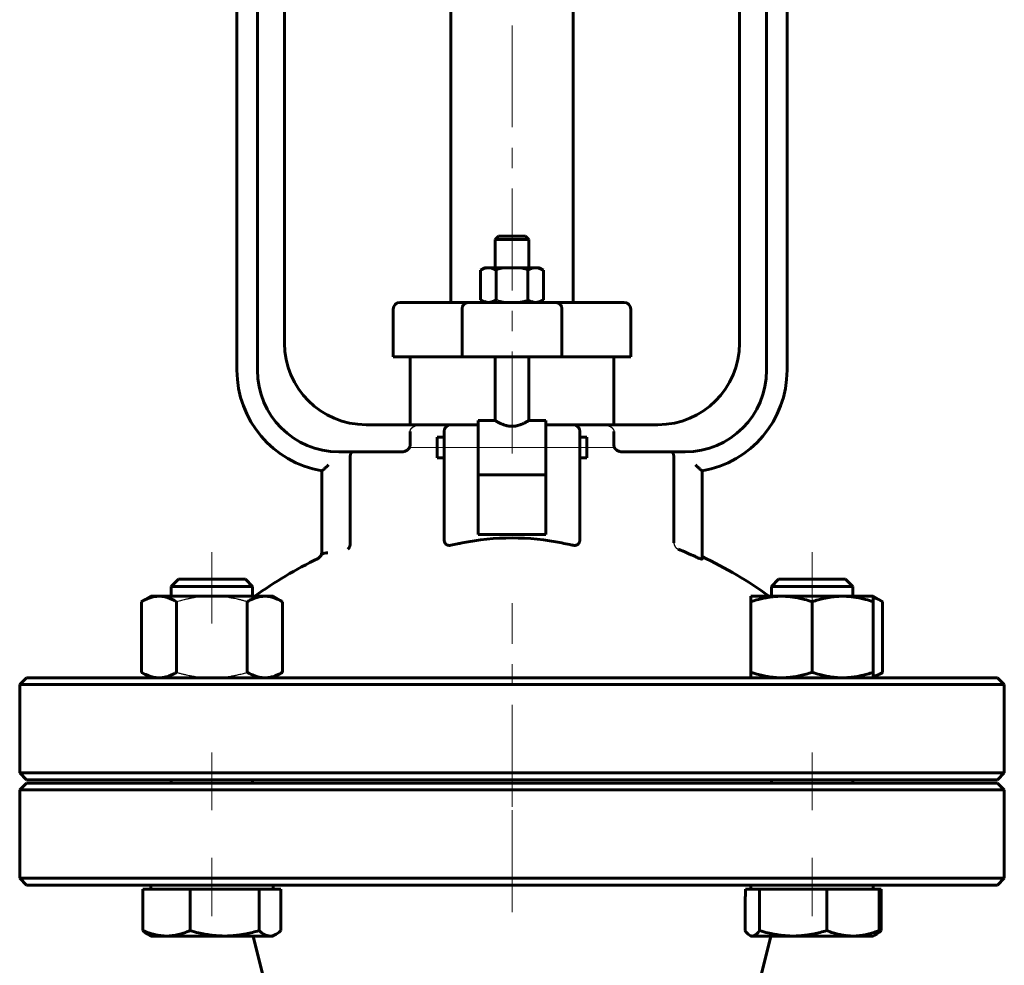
# Model space of a CAD drawing. Header units: millimetres. Extents: x 0 to 594, y 0 to 420.
# Tile 4 of 7: x 149 to 221, y 207 to 277. Entities that reach past the tile are written whole.
import ezdxf

# ---------------------------------------------------------------- set-up
doc = ezdxf.new("R2010")
doc.units = ezdxf.units.MM
for name, pattern in [('K5LT-1', [0]), ('K5LT_AXLED', [12, 7.5, -1.5, 1.5, -1.5]), ('K5LT_BASIC', [0])]:
    doc.linetypes.add(name, pattern=pattern)
doc.layers.add('Системный слой (1)', color=251, linetype='Continuous', true_color=0x6c6c6c)

# ---------------------------------------------------------------- blocks, each defined once
blk = doc.blocks.new('U0')
at = {"layer": 'Системный слой (1)', "color": 143, "linetype": 'K5LT_BASIC', "lineweight": 60, "true_color": 0x33acca}
for start, end in [(116.06522, 125.65144), (54.34856, 64.48361)]:
    blk.add_arc((185.093, 208.176), 32.5, start, end, dxfattribs=at)
blk = doc.blocks.new('U3')
at = {"layer": 'Системный слой (1)', "color": 143, "linetype": 'K5LT_BASIC', "lineweight": 60, "true_color": 0x33acca}
for p, q in [((182.593, 247.529), (183.843, 247.529)), ((186.343, 247.529), (187.593, 247.529))]:
    blk.add_line(p, q, dxfattribs=at)
blk = doc.blocks.new('U5')
at = {"layer": 'Системный слой (1)', "color": 143, "linetype": 'K5LT_BASIC', "lineweight": 60, "true_color": 0x33acca}
for p, q in [((185.093, 261.085), (184.093, 261.085)), ((186.093, 261.085), (185.093, 261.085))]:
    blk.add_line(p, q, dxfattribs=at)
blk = doc.blocks.new('U6')
at = {"layer": 'Системный слой (1)', "color": 143, "linetype": 'K5LT_BASIC', "lineweight": 60, "true_color": 0x33acca}
for p, q in [((179.593, 245.529), (179.593, 246.279)), ((179.593, 244.779), (179.593, 245.529))]:
    blk.add_line(p, q, dxfattribs=at)
blk = doc.blocks.new('U8')
at = {"layer": 'Системный слой (1)', "color": 143, "linetype": 'K5LT_BASIC', "lineweight": 60, "true_color": 0x33acca}
for p, q in [((149.343, 221.085), (185.093, 221.085)), ((185.093, 221.085), (220.843, 221.085))]:
    blk.add_line(p, q, dxfattribs=at)
blk = doc.blocks.new('U9')
at = {"layer": 'Системный слой (1)', "color": 143, "linetype": 'K5LT_BASIC', "lineweight": 60, "true_color": 0x33acca}
for p, q in [((185.093, 220.835), (149.343, 220.835)), ((220.843, 220.835), (185.093, 220.835))]:
    blk.add_line(p, q, dxfattribs=at)
blk = doc.blocks.new('U11')
at = {"layer": 'Системный слой (1)', "color": 143, "linetype": 'K5LT_BASIC', "lineweight": 60, "true_color": 0x33acca}
for p, q in [((190.593, 246.279), (190.593, 245.529)), ((190.593, 245.529), (190.593, 244.779))]:
    blk.add_line(p, q, dxfattribs=at)
blk = doc.blocks.new('U12')
at = {"layer": 'Системный слой (1)', "color": 143, "linetype": 'K5LT_BASIC', "lineweight": 60, "true_color": 0x33acca}
for p, q in [((211.842, 209.677), (211.869, 209.69)), ((211.869, 209.69), (211.896, 209.704)), ((211.896, 209.704), (211.923, 209.719)), ((211.923, 209.719), (212.035, 209.791)), ((212.035, 209.791), (212.152, 209.88)), ((212.152, 209.88), (212.273, 209.987))]:
    blk.add_line(p, q, dxfattribs=at)
blk = doc.blocks.new('U13')
at = {"layer": 'Системный слой (1)', "color": 143, "linetype": 'K5LT_BASIC', "lineweight": 60, "true_color": 0x33acca}
for p, q in [((211.912, 234.416), (211.69, 234.493)), ((212.144, 234.313), (211.912, 234.416)), ((212.386, 234.183), (212.144, 234.313))]:
    blk.add_line(p, q, dxfattribs=at)
blk = doc.blocks.new('U14')
at = {"layer": 'Системный слой (1)', "color": 143, "linetype": 'K5LT_BASIC', "lineweight": 60, "true_color": 0x33acca}
for p, q in [((202.249, 209.987), (202.369, 209.835)), ((202.369, 209.835), (202.481, 209.721)), ((202.481, 209.721), (202.59, 209.642)), ((202.59, 209.642), (202.656, 209.611)), ((202.656, 209.611), (202.722, 209.591)), ((202.722, 209.591), (202.787, 209.585))]:
    blk.add_line(p, q, dxfattribs=at)
blk = doc.blocks.new('U15')
at = {"layer": 'Системный слой (1)', "color": 143, "linetype": 'K5LT_BASIC', "lineweight": 60, "true_color": 0x33acca}
for p, q in [((162.232, 235.835), (160.532, 235.835)), ((165.459, 235.835), (162.232, 235.835))]:
    blk.add_line(p, q, dxfattribs=at)
blk = doc.blocks.new('U16')
at = {"layer": 'Системный слой (1)', "color": 143, "linetype": 'K5LT_BASIC', "lineweight": 60, "true_color": 0x33acca}
for p, q in [((167.274, 209.585), (167.424, 209.6)), ((167.424, 209.6), (167.575, 209.645)), ((167.575, 209.645), (167.728, 209.719)), ((167.728, 209.719), (167.841, 209.791)), ((167.841, 209.791), (167.958, 209.88)), ((167.958, 209.88), (168.079, 209.987))]:
    blk.add_line(p, q, dxfattribs=at)
blk = doc.blocks.new('U17')
at = {"layer": 'Системный слой (1)', "color": 143, "linetype": 'K5LT_BASIC', "lineweight": 60, "true_color": 0x33acca}
for p, q in [((211.69, 228.677), (211.912, 228.754)), ((211.912, 228.754), (212.143, 228.857)), ((212.143, 228.857), (212.386, 228.987))]:
    blk.add_line(p, q, dxfattribs=at)
blk = doc.blocks.new('U18')
at = {"layer": 'Системный слой (1)', "color": 143, "linetype": 'K5LT_BASIC', "lineweight": 60, "true_color": 0x33acca}
for p, q in [((209.532, 235.835), (204.726, 235.835)), ((209.653, 235.835), (209.532, 235.835))]:
    blk.add_line(p, q, dxfattribs=at)

msp = doc.modelspace()

# ---------------------------------------------------------------- linework, layer by layer
at = {"layer": 'Системный слой (1)', "color": 30, "linetype": 'K5LT_AXLED', "lineweight": 18, "true_color": 0xff8000}
for p, q in [((185.0926, 245.0907), (185.0926, 328.5849)), ((177.5926, 245.5294), (182.0926, 245.5294)), ((180.5926, 245.5294), (189.5926, 245.5294)), ((188.0926, 245.5294), (192.5926, 245.5294)), ((162.9955, 232.5849), (162.9955, 237.8349)), ((207.1897, 232.5849), (207.1897, 237.8349)), ((185.0926, 219.0849), (185.0926, 234.083)), ((162.9955, 218.8349), (162.9955, 223.0849)), ((185.0926, 211.3349), (185.0926, 222.8349)), ((207.1897, 218.8349), (207.1897, 223.0849)), ((162.9955, 211.0349), (162.9955, 215.3349)), ((207.1897, 211.0349), (207.1897, 215.3349))]:
    msp.add_line(p, q, dxfattribs=at)
at = {"layer": 'Системный слой (1)', "color": 143, "linetype": 'K5LT_BASIC', "lineweight": 60, "true_color": 0x33acca}
for p, q in [((180.5926, 256.2099), (180.5926, 320.5849)), ((189.5926, 256.2099), (189.5926, 320.5849)), ((164.8426, 316.5849), (164.8426, 251.2099)), ((166.3426, 316.5849), (166.3426, 251.2099)), ((203.8426, 251.2099), (203.8426, 316.5849)), ((205.3426, 251.2099), (205.3426, 316.5849)), ((168.3426, 253.2099), (168.3426, 314.5849)), ((201.8426, 314.5849), (201.8426, 253.2099)), ((184.0926, 261.0849), (183.8426, 260.8349)), ((186.0926, 261.0849), (186.3426, 260.8349)), ((183.8426, 260.8349), (185.0926, 260.8349)), ((183.8426, 258.7599), (183.8426, 260.8349)), ((185.0926, 260.8349), (186.3426, 260.8349)), ((186.3426, 258.7599), (186.3426, 260.8349)), ((183.0926, 258.7599), (182.7832, 258.5813)), ((182.7832, 256.3885), (182.7832, 258.5813)), ((183.3605, 258.7599), (183.0926, 258.7599)), ((185.0926, 258.7599), (183.3605, 258.7599)), ((183.9379, 256.3885), (183.9379, 258.5813)), ((186.8246, 258.7599), (185.0926, 258.7599)), ((186.2473, 256.3885), (186.2473, 258.5813)), ((187.0926, 258.7599), (186.8246, 258.7599)), ((187.0926, 258.7599), (187.402, 258.5813)), ((187.402, 256.3885), (187.402, 258.5813)), ((177.128, 256.2099), (176.8426, 256.2099)), ((181.902, 256.2099), (177.128, 256.2099)), ((188.2832, 256.2099), (181.902, 256.2099)), ((183.0926, 256.2099), (182.7832, 256.3885)), ((187.0926, 256.2099), (187.402, 256.3885)), ((193.0572, 256.2099), (188.2832, 256.2099)), ((193.3426, 256.2099), (193.0572, 256.2099)), ((176.3426, 252.2099), (176.3426, 255.7099)), ((181.4148, 252.2099), (181.4148, 255.7099)), ((188.7704, 252.2099), (188.7704, 255.7099)), ((193.8426, 252.2099), (193.8426, 255.7099)), ((176.3426, 252.2099), (176.6453, 252.2099)), ((176.6453, 252.2099), (181.4148, 252.2099)), ((177.5926, 247.2099), (177.5926, 252.2099)), ((181.4148, 252.2099), (188.7704, 252.2099)), ((183.8426, 247.5294), (183.8426, 252.2099)), ((186.3426, 247.5294), (186.3426, 252.2099)), ((188.7704, 252.2099), (193.5399, 252.2099)), ((192.5926, 247.2099), (192.5926, 252.2099)), ((193.5399, 252.2099), (193.8426, 252.2099)), ((182.5926, 247.5294), (182.5926, 247.182)), ((187.5926, 247.5294), (187.5926, 247.182)), ((178.4593, 247.2099), (174.3426, 247.2099)), ((177.5926, 246.7099), (177.5926, 245.7099)), ((180.5926, 247.2099), (178.4593, 247.2099)), ((180.0926, 246.7099), (180.0926, 244.8779)), ((182.5926, 247.2099), (180.5926, 247.2099)), ((182.5926, 244.4864), (182.5926, 247.182)), ((189.5926, 247.2099), (187.5926, 247.2099)), ((187.5926, 247.182), (187.5926, 244.4864)), ((191.7258, 247.2099), (189.5926, 247.2099)), ((190.0926, 244.8779), (190.0926, 246.7099)), ((195.8426, 247.2099), (191.7258, 247.2099)), ((192.5926, 245.7099), (192.5926, 246.7099)), ((179.5926, 246.2794), (180.0926, 246.2794)), ((190.0926, 246.2794), (190.5926, 246.2794)), ((172.3426, 245.2099), (176.9686, 245.2099)), ((193.2166, 245.2099), (197.8426, 245.2099)), ((173.1684, 244.7099), (173.1684, 238.6515)), ((179.5926, 244.7794), (180.0926, 244.7794)), ((180.0926, 244.8779), (180.0926, 238.7818)), ((182.5926, 244.4864), (182.5926, 243.5533)), ((187.5926, 244.4864), (187.5926, 243.5533)), ((190.0926, 238.7818), (190.0926, 244.8779)), ((190.0926, 244.7794), (190.5926, 244.7794)), ((197.0168, 238.5076), (197.0168, 244.7099)), ((171.0926, 243.8148), (171.0926, 237.987)), ((199.0926, 237.3255), (199.0926, 243.8148)), ((182.5926, 239.1382), (182.5926, 243.5533)), ((182.5926, 243.5294), (187.5926, 243.5294)), ((187.5926, 243.5533), (187.5926, 239.1382)), ((187.5926, 239.1382), (182.5926, 239.1382)), ((171.0926, 237.987), (171.0926, 237.6353)), ((160.5323, 235.8349), (159.9955, 235.2981)), ((165.4587, 235.8349), (165.9955, 235.2981)), ((204.7264, 235.8349), (204.1897, 235.2981)), ((209.6529, 235.8349), (210.1897, 235.2981)), ((159.9955, 234.5849), (159.9955, 235.2981)), ((159.9955, 235.2981), (162.0659, 235.2981)), ((162.0659, 235.2981), (165.9955, 235.2981)), ((165.9955, 234.5849), (165.9955, 235.2981)), ((204.1897, 234.5849), (204.1897, 235.2981)), ((204.1897, 235.2981), (210.042, 235.2981)), ((210.042, 235.2981), (210.1897, 235.2981)), ((210.1897, 234.5849), (210.1897, 235.2981)), ((158.4955, 234.5849), (157.7994, 234.183)), ((157.7994, 234.183), (157.7994, 228.9868)), ((158.4955, 234.5849), (159.0984, 234.5849)), ((159.0984, 234.5849), (162.9955, 234.5849)), ((160.3974, 234.183), (160.3974, 228.9868)), ((162.9955, 234.5849), (166.8926, 234.5849)), ((165.5936, 234.183), (165.5936, 228.9868)), ((166.8926, 234.5849), (167.4955, 234.5849)), ((167.4955, 234.5849), (168.1917, 234.183)), ((168.1917, 234.183), (168.1917, 228.9868)), ((202.6897, 234.5849), (204.9397, 234.5849)), ((202.6897, 234.183), (202.6897, 234.5849)), ((202.6897, 234.183), (202.6897, 228.9868)), ((204.9397, 234.5849), (209.4397, 234.5849)), ((207.1897, 234.183), (207.1897, 228.9868)), ((209.4397, 234.5849), (211.6897, 234.5849)), ((211.6897, 234.5849), (212.3858, 234.183)), ((211.6897, 234.5849), (211.6897, 234.183)), ((211.6897, 234.183), (211.6897, 228.9868)), ((212.3858, 234.183), (212.3858, 228.9868)), ((149.3426, 228.5849), (148.8426, 228.0849)), ((159.8135, 228.5849), (149.3426, 228.5849)), ((158.4955, 228.5849), (157.7994, 228.9868)), ((185.0926, 228.5849), (159.8135, 228.5849)), ((167.4955, 228.5849), (168.1917, 228.9868)), ((210.3717, 228.5849), (185.0926, 228.5849)), ((202.6897, 228.5849), (202.6897, 228.9868)), ((220.8426, 228.5849), (210.3717, 228.5849)), ((211.6897, 228.5849), (212.3858, 228.9868)), ((211.6897, 228.9868), (211.6897, 228.5849)), ((220.8426, 228.5849), (221.3426, 228.0849)), ((148.8426, 221.5849), (148.8426, 228.0849)), ((148.8426, 228.0849), (185.0926, 228.0849)), ((185.0926, 228.0849), (221.3426, 228.0849)), ((221.3426, 221.5849), (221.3426, 228.0849)), ((185.0926, 221.5849), (148.8426, 221.5849)), ((149.3426, 221.0849), (148.8426, 221.5849)), ((221.3426, 221.5849), (185.0926, 221.5849)), ((220.8426, 221.0849), (221.3426, 221.5849)), ((149.3426, 220.8349), (148.8426, 220.3349)), ((159.9955, 220.8349), (159.9955, 221.0849)), ((165.9955, 220.8349), (165.9955, 221.0849)), ((204.1897, 220.8349), (204.1897, 221.0849)), ((210.1897, 220.8349), (210.1897, 221.0849)), ((220.8426, 220.8349), (221.3426, 220.3349)), ((148.8426, 220.3349), (185.0926, 220.3349)), ((148.8426, 213.8349), (148.8426, 220.3349)), ((185.0926, 220.3349), (221.3426, 220.3349)), ((221.3426, 213.8349), (221.3426, 220.3349)), ((149.3426, 213.3349), (148.8426, 213.8349)), ((185.0926, 213.8349), (148.8426, 213.8349)), ((149.3426, 213.3349), (159.8135, 213.3349)), ((158.4955, 213.0349), (158.4955, 213.3349)), ((159.8135, 213.3349), (185.0926, 213.3349)), ((167.4955, 213.0349), (167.4955, 213.3349)), ((221.3426, 213.8349), (185.0926, 213.8349)), ((185.0926, 213.3349), (210.3717, 213.3349)), ((202.6897, 213.0349), (202.6897, 213.3349)), ((210.3717, 213.3349), (220.8426, 213.3349)), ((211.6897, 213.0349), (211.6897, 213.3349)), ((220.8426, 213.3349), (221.3426, 213.8349)), ((157.9119, 213.0349), (159.6487, 213.0349)), ((157.9119, 213.0349), (157.9119, 209.9868)), ((159.6487, 213.0349), (161.3854, 213.0349)), ((161.3854, 213.0349), (163.9272, 213.0349)), ((161.3854, 213.0349), (161.3854, 209.9868)), ((163.9272, 213.0349), (166.469, 213.0349)), ((166.469, 213.0349), (167.274, 213.0349)), ((166.469, 213.0349), (166.469, 209.9868)), ((167.274, 213.0349), (168.0791, 213.0349)), ((168.0791, 213.0349), (168.0791, 209.9868)), ((202.2969, 213.0349), (202.7872, 213.0349)), ((202.7872, 213.0349), (203.3251, 213.0349)), ((203.3251, 213.0349), (203.3251, 209.9868)), ((203.3251, 213.0349), (205.7953, 213.0349)), ((205.7953, 213.0349), (208.2655, 213.0349)), ((208.2655, 213.0349), (210.1978, 213.0349)), ((208.2655, 213.0349), (208.2655, 209.9868)), ((210.1978, 213.0349), (212.1301, 213.0349)), ((212.1301, 213.0349), (212.1301, 209.9868)), ((212.1301, 213.0349), (212.2732, 213.0349)), ((212.2732, 213.0349), (212.2732, 209.9868)), ((202.2493, 211.8035), (202.2493, 209.9868)), ((158.4955, 209.5849), (158.2626, 209.7193)), ((159.6487, 209.5849), (158.4955, 209.5849)), ((163.9272, 209.5849), (159.6487, 209.5849)), ((167.274, 209.5849), (163.9272, 209.5849)), ((167.1068, 205.2779), (166.0301, 209.5849)), ((167.4955, 209.5849), (167.274, 209.5849)), ((167.4955, 209.5849), (167.7284, 209.7193)), ((202.6897, 209.5849), (202.59, 209.6424)), ((202.7872, 209.5849), (202.6897, 209.5849)), ((205.7953, 209.5849), (202.7872, 209.5849)), ((203.0783, 205.2779), (204.1551, 209.5849)), ((210.1978, 209.5849), (205.7953, 209.5849)), ((211.6897, 209.5849), (210.1978, 209.5849)), ((211.6897, 209.5849), (211.7893, 209.6424)), ((211.7894, 209.6424), (211.9226, 209.7193))]:
    msp.add_line(p, q, dxfattribs=at)
for centre, radius, start, end in [((176.8426, 255.7099), 0.5, 90, 180), ((193.3426, 255.7099), 0.5, 0, 90), ((174.3426, 253.2099), 6, 180, 270), ((195.8426, 253.2099), 6, 270, 0), ((172.3426, 251.2099), 7.5, 180, 260.405932), ((172.3426, 251.2099), 6, 180, 270), ((197.8426, 251.2099), 6, 270, 0), ((197.8426, 251.2099), 7.5, 279.594068, 0), ((180.5926, 246.7099), 0.5, 90, 180), ((189.5926, 246.7099), 0.5, 0, 90), ((170.5926, 237.8198), 0.5, 296.065218, 0), ((185.0926, 208.1761), 32.2829, 65.28041, 67.716161)]:
    msp.add_arc(centre, radius, start, end, dxfattribs=at)
for centre, major_axis, ratio, start_param, end_param in [((185.0926, 230.5432), (-12.5, 0), 0.6666667, 4.413712, 5.0110659), ((201.088, 228.2399), (0.32, 31.5683), 0.0492474, 4.1652626, 4.2103445)]:
    msp.add_ellipse(centre, major_axis=major_axis, ratio=ratio, start_param=start_param, end_param=end_param, dxfattribs=at)
for points, knots in [([(182.7832, 258.5813), (182.8462, 258.6176), (182.9521, 258.671), (183.0852, 258.7192), (183.1955, 258.7462), (183.2835, 258.7579), (183.3397, 258.7599), (183.3605, 258.7599)], [0, 0, 0, 0, 2.3590025, 4.1710094, 5.5638785, 7.1013752, 8, 8, 8, 8]), ([(183.3605, 258.7599), (183.4021, 258.7599), (183.4814, 258.7542), (183.6026, 258.7292), (183.7497, 258.6799), (183.8643, 258.6238), (183.9379, 258.5813)], [0, 0, 0, 0, 1.5650017, 3.0195253, 4.5909393, 7, 7, 7, 7]), ([(186.2473, 258.5813), (186.3103, 258.6176), (186.4162, 258.671), (186.5493, 258.7192), (186.6596, 258.7462), (186.7476, 258.7579), (186.8038, 258.7599), (186.8246, 258.7599)], [0, 0, 0, 0, 2.3590025, 4.1710094, 5.5638785, 7.1013752, 8, 8, 8, 8]), ([(186.8246, 258.7599), (186.8662, 258.7599), (186.9455, 258.7542), (187.0667, 258.7292), (187.2138, 258.6799), (187.3284, 258.6238), (187.402, 258.5813)], [0, 0, 0, 0, 1.5650017, 3.0195253, 4.5909393, 7, 7, 7, 7]), ([(181.902, 256.2099), (181.8617, 256.2099), (181.791, 256.2009), (181.6953, 256.1659), (181.6221, 256.122), (181.5568, 256.0662), (181.4967, 255.994), (181.4504, 255.9067), (181.4213, 255.8085), (181.4148, 255.7447), (181.4148, 255.7099)], [0, 0, 0, 0, 1.7403825, 3.048214, 4.3540078, 5.3849806, 6.7063657, 8.3211972, 9.5374293, 11, 11, 11, 11]), ([(183.3605, 256.2099), (183.319, 256.2099), (183.2397, 256.2156), (183.1185, 256.2407), (182.9714, 256.2899), (182.8568, 256.3461), (182.7832, 256.3885)], [0, 0, 0, 0, 1.5650017, 3.0195253, 4.5909393, 7, 7, 7, 7]), ([(183.9379, 256.3885), (183.8749, 256.3522), (183.769, 256.2989), (183.6359, 256.2507), (183.5256, 256.2236), (183.4376, 256.2119), (183.3814, 256.2099), (183.3605, 256.2099)], [0, 0, 0, 0, 2.3590025, 4.1710094, 5.5638785, 7.1013752, 8, 8, 8, 8]), ([(186.8246, 256.2099), (186.7831, 256.2099), (186.7038, 256.2156), (186.5826, 256.2407), (186.4355, 256.2899), (186.3209, 256.3461), (186.2473, 256.3885)], [0, 0, 0, 0, 1.5650017, 3.0195253, 4.5909393, 7, 7, 7, 7]), ([(187.402, 256.3885), (187.339, 256.3522), (187.2331, 256.2989), (187.1, 256.2507), (186.9897, 256.2236), (186.9017, 256.2119), (186.8455, 256.2099), (186.8246, 256.2099)], [0, 0, 0, 0, 2.3590025, 4.1710094, 5.5638785, 7.1013752, 8, 8, 8, 8]), ([(188.2832, 256.2099), (188.3235, 256.2099), (188.3942, 256.2009), (188.4899, 256.1659), (188.5631, 256.122), (188.6283, 256.0662), (188.6885, 255.994), (188.7347, 255.9067), (188.7639, 255.8085), (188.7704, 255.7447), (188.7704, 255.7099)], [0, 0, 0, 0, 1.7403825, 3.048214, 4.3540078, 5.3849806, 6.7063657, 8.3211972, 9.5374293, 11, 11, 11, 11]), ([(186.3426, 247.5294), (186.3425, 247.5294), (186.3325, 247.5231), (186.2898, 247.4968), (186.2267, 247.4588), (186.1406, 247.4093), (186.0493, 247.3598), (185.9401, 247.3051), (185.8248, 247.2525), (185.7088, 247.2069), (185.6154, 247.1754), (185.5262, 247.1489), (185.4169, 247.1223), (185.287, 247.1009), (185.1562, 247.0902), (185.0285, 247.0903), (184.9086, 247.1001), (184.7817, 247.1197), (184.6449, 247.1515), (184.5074, 247.1952), (184.3972, 247.2379), (184.2922, 247.2831), (184.1979, 247.3281), (184.0989, 247.3796), (184.0061, 247.431), (183.927, 247.4776), (183.8785, 247.5072), (183.8497, 247.525), (183.8426, 247.5294), (183.8426, 247.5294)], [0, 0, 0, 0, 1.4950714, 2.7555104, 4.2136036, 5.4199312, 6.8011118, 7.7563193, 9.1273362, 10.313858, 10.9541121, 11.5542386, 12.5433031, 13.5762135, 14.5399669, 15.4711935, 16.4124476, 17.2236025, 18.3789697, 19.6695117, 20.7156977, 21.3986035, 22.7414146, 23.7206183, 24.9497946, 26.5643928, 27.8512033, 28.6462388, 30, 30, 30, 30]), ([(173.3373, 245.2099), (173.3281, 245.2099), (173.3104, 245.2062), (173.2813, 245.1871), (173.2574, 245.1574), (173.2391, 245.1236), (173.2263, 245.0947), (173.2145, 245.0622), (173.2039, 245.0254), (173.1958, 244.9914), (173.1889, 244.957), (173.1824, 244.9177), (173.1756, 244.8638), (173.1698, 244.7931), (173.1684, 244.7394), (173.1684, 244.7099)], [0, 0, 0, 0, 1.6701691, 3.1587893, 5.2565769, 6.2706178, 7.0592022, 8.2240393, 9.3014486, 10.1517089, 10.7764395, 11.7142216, 12.7692604, 14.1756099, 16, 16, 16, 16]), ([(177.5926, 245.7099), (177.5926, 245.6877), (177.5892, 245.6497), (177.5755, 245.5933), (177.5544, 245.5393), (177.5271, 245.4913), (177.4921, 245.4429), (177.4569, 245.4042), (177.4167, 245.3681), (177.3752, 245.3361), (177.3267, 245.3051), (177.258, 245.2695), (177.1747, 245.2381), (177.071, 245.2149), (177.0033, 245.2099), (176.9686, 245.2099)], [0, 0, 0, 0, 1.0772019, 1.8402868, 2.805405, 3.893208, 4.554014, 5.8176524, 6.639131, 7.5458017, 8.7624887, 9.8370785, 11.8609677, 13.7865614, 16, 16, 16, 16]), ([(193.2166, 245.2099), (193.1869, 245.2099), (193.1336, 245.2133), (193.0497, 245.2285), (192.9655, 245.2535), (192.8808, 245.2915), (192.8166, 245.3313), (192.7703, 245.3666), (192.7374, 245.3959), (192.7083, 245.4262), (192.6828, 245.4569), (192.6591, 245.4902), (192.6358, 245.5305), (192.6171, 245.5728), (192.6015, 245.6232), (192.5939, 245.6681), (192.5926, 245.6998), (192.5926, 245.7099)], [0, 0, 0, 0, 2.1351585, 3.6868959, 5.6441564, 7.7714701, 9.5334434, 10.3916585, 11.4180294, 12.2746569, 12.9347803, 13.737937, 14.5741405, 15.5277151, 16.2726241, 17.4488287, 18, 18, 18, 18]), ([(197.0168, 244.7099), (197.0168, 244.7479), (197.0148, 244.8065), (197.0065, 244.8934), (196.9976, 244.9522), (196.9863, 245.0054), (196.9767, 245.0423), (196.9679, 245.0696), (196.9578, 245.0971), (196.9429, 245.1316), (196.9198, 245.169), (196.8932, 245.1955), (196.8692, 245.2078), (196.8542, 245.2099), (196.8479, 245.2099)], [0, 0, 0, 0, 2.2030377, 3.2811608, 4.9847597, 5.7815907, 6.8481065, 7.7009663, 8.0546892, 9.2715815, 10.9666318, 12.4792272, 13.921239, 15, 15, 15, 15]), ([(171.5926, 244.2502), (171.5527, 244.2143), (171.4832, 244.1525), (171.404, 244.0828), (171.3377, 244.0249), (171.2817, 243.9764), (171.2333, 243.9346), (171.1934, 243.9005), (171.1566, 243.8691), (171.1254, 243.8426), (171.1056, 243.8258), (171.095, 243.8169), (171.0926, 243.8148), (171.0926, 243.8148)], [0, 0, 0, 0, 2.444802, 4.2175798, 4.9429834, 6.7163987, 7.9801547, 8.5212378, 9.9108339, 11.2659029, 12.119508, 13.0892541, 14, 14, 14, 14]), ([(198.5926, 244.2502), (198.6325, 244.2143), (198.702, 244.1525), (198.7812, 244.0828), (198.8475, 244.0249), (198.9035, 243.9764), (198.9519, 243.9346), (198.9918, 243.9005), (199.0286, 243.8691), (199.0598, 243.8426), (199.0796, 243.8258), (199.0901, 243.8169), (199.0926, 243.8148), (199.0926, 243.8148)], [0, 0, 0, 0, 2.444802, 4.2175798, 4.9429834, 6.7163987, 7.9801547, 8.5212378, 9.9108339, 11.2659029, 12.119508, 13.0892541, 14, 14, 14, 14]), ([(180.1558, 238.5076), (180.1425, 238.5324), (180.122, 238.5809), (180.1023, 238.658), (180.0939, 238.7244), (180.0926, 238.7659), (180.0926, 238.7818)], [0, 0, 0, 0, 2.111918, 3.8791931, 5.7831945, 7, 7, 7, 7]), ([(190.0926, 238.7818), (190.0926, 238.7516), (190.089, 238.6938), (190.0717, 238.608), (190.0497, 238.5478), (190.0335, 238.5153), (190.0294, 238.5076)], [0, 0, 0, 0, 2.3108771, 4.2823811, 6.3482622, 7, 7, 7, 7]), ([(172.9931, 238.0481), (173.0189, 238.0642), (173.0549, 238.0953), (173.0951, 238.1487), (173.1269, 238.2038), (173.1499, 238.2625), (173.1649, 238.3237), (173.1725, 238.3697), (173.1777, 238.4305), (173.1769, 238.4775), (173.1743, 238.5076)], [0, 0, 0, 0, 2.4648811, 3.6884731, 4.8318135, 6.8229859, 7.6705075, 8.5563696, 9.4668914, 11, 11, 11, 11]), ([(180.1558, 238.5076), (180.1597, 238.5006), (180.1647, 238.4919), (180.1723, 238.4797), (180.1797, 238.4689), (180.1892, 238.4562), (180.2014, 238.4417), (180.2122, 238.4303), (180.2272, 238.4159), (180.2417, 238.4038), (180.2611, 238.3898), (180.2782, 238.3792), (180.3018, 238.3665), (180.327, 238.3554), (180.3571, 238.3453), (180.3859, 238.3379), (180.4162, 238.3324), (180.4517, 238.3285), (180.4919, 238.3272), (180.5255, 238.3291), (180.5479, 238.3316), (180.5591, 238.333), (180.574, 238.3353), (180.5851, 238.3374), (180.5926, 238.3388)], [0, 0, 0, 0, 1.2357024, 1.5540039, 2.2187777, 3.2767382, 4.0244251, 5.216683, 5.7746824, 7.3663978, 8.2720193, 9.6710545, 10.6274919, 12.5633253, 14.0005445, 15.4355087, 16.9199969, 18.4261442, 20.4549466, 22.475452, 22.9791114, 23.4828072, 23.9871103, 25, 25, 25, 25]), ([(180.5926, 238.3388), (180.7594, 238.3729), (181.0372, 238.4301), (181.3055, 238.4853), (181.4144, 238.5076)], [0, 0, 0, 0, 2.9416618, 5, 5, 5, 5]), ([(188.7708, 238.5076), (188.9602, 238.4688), (189.2332, 238.4125), (189.5136, 238.355), (189.5926, 238.3388)], [0, 0, 0, 0, 3.599175, 5, 5, 5, 5]), ([(189.5926, 238.3388), (189.6061, 238.3363), (189.6241, 238.3332), (189.6467, 238.3305), (189.66, 238.3293), (189.682, 238.3279), (189.7081, 238.3275), (189.7419, 238.3293), (189.7742, 238.3331), (189.8081, 238.3399), (189.8415, 238.3493), (189.8727, 238.3614), (189.9007, 238.3754), (189.9205, 238.3875), (189.9377, 238.3995), (189.9518, 238.4106), (189.97, 238.427), (189.9846, 238.4424), (189.9994, 238.4605), (190.0077, 238.4719), (190.0185, 238.4882), (190.0244, 238.4986), (190.0294, 238.5076)], [0, 0, 0, 0, 1.7312151, 2.2971084, 2.8596451, 3.4180793, 5.0823705, 6.1768874, 7.7864018, 9.3372761, 10.790484, 12.5036625, 14.0190452, 15.3280707, 15.9309446, 17.1341039, 18.0007964, 19.5537888, 20.2479376, 21.3440403, 21.5554349, 23, 23, 23, 23]), ([(171.0926, 237.6353), (171.0926, 237.6486), (171.1038, 237.6718), (171.1402, 237.699), (171.1789, 237.7183), (171.2206, 237.7341), (171.2734, 237.7489), (171.336, 237.7618), (171.419, 237.7739), (171.4844, 237.7791), (171.5259, 237.7808)], [0, 0, 0, 0, 2.0791242, 3.631915, 4.5593443, 5.5796391, 6.7452757, 7.9111696, 9.0779638, 11, 11, 11, 11]), ([(199.0926, 237.3255), (199.0926, 237.323), (199.09, 237.3199), (199.076, 237.3181), (199.0513, 237.3218), (199.019, 237.3304), (198.9892, 237.3393), (198.9562, 237.3502), (198.9214, 237.3627), (198.8795, 237.3784), (198.8265, 237.3991), (198.7327, 237.438), (198.6521, 237.4736), (198.601, 237.4969), (198.5926, 237.5008)], [0, 0, 0, 0, 1.3135429, 2.2072815, 4.1502594, 5.2791437, 5.8117849, 7.0847187, 8.2179519, 8.6072487, 10.2036082, 11.8078671, 14.4667911, 15, 15, 15, 15]), ([(159.0984, 234.5849), (159.0418, 234.5849), (158.9307, 234.5801), (158.765, 234.5587), (158.6047, 234.5251), (158.4479, 234.4803), (158.2656, 234.4154), (158.051, 234.321), (157.8849, 234.2324), (157.7994, 234.183)], [0, 0, 0, 0, 1.4138581, 2.7452481, 4.0036736, 5.2067735, 6.3892885, 8.1629554, 10, 10, 10, 10]), ([(160.3974, 234.183), (160.2858, 234.2474), (160.096, 234.3461), (159.8414, 234.4506), (159.6263, 234.5177), (159.4265, 234.5605), (159.2527, 234.5811), (159.1443, 234.5849), (159.0984, 234.5849)], [0, 0, 0, 0, 2.0902735, 3.6965355, 5.221998, 6.6505996, 8.0107907, 9, 9, 9, 9]), ([(166.8926, 234.5849), (166.836, 234.5849), (166.7249, 234.5801), (166.5592, 234.5587), (166.399, 234.5251), (166.2421, 234.4803), (166.0598, 234.4154), (165.8452, 234.321), (165.6792, 234.2324), (165.5936, 234.183)], [0, 0, 0, 0, 1.4138581, 2.7452481, 4.0036736, 5.2067735, 6.3892885, 8.1629554, 10, 10, 10, 10]), ([(168.1917, 234.183), (168.0801, 234.2474), (167.8902, 234.3461), (167.6356, 234.4506), (167.4205, 234.5177), (167.2208, 234.5605), (167.047, 234.5811), (166.9385, 234.5849), (166.8926, 234.5849)], [0, 0, 0, 0, 2.0902735, 3.6965355, 5.221998, 6.6505996, 8.0107907, 9, 9, 9, 9]), ([(204.9397, 234.5849), (204.8417, 234.5849), (204.6492, 234.5801), (204.3621, 234.5587), (204.0846, 234.5251), (203.813, 234.4803), (203.4973, 234.4154), (203.1255, 234.321), (202.8379, 234.2324), (202.6897, 234.183)], [0, 0, 0, 0, 1.4138581, 2.7452481, 4.0036736, 5.2067735, 6.3892885, 8.1629554, 10, 10, 10, 10]), ([(207.1897, 234.183), (206.9964, 234.2474), (206.6675, 234.3461), (206.2266, 234.4506), (205.854, 234.5177), (205.508, 234.5605), (205.207, 234.5811), (205.0191, 234.5849), (204.9397, 234.5849)], [0, 0, 0, 0, 2.0902735, 3.6965355, 5.221998, 6.6505996, 8.0107907, 9, 9, 9, 9]), ([(209.4397, 234.5849), (209.3417, 234.5849), (209.1492, 234.5801), (208.8621, 234.5587), (208.5846, 234.5251), (208.313, 234.4803), (207.9973, 234.4154), (207.6255, 234.321), (207.3379, 234.2324), (207.1897, 234.183)], [0, 0, 0, 0, 1.4138581, 2.7452481, 4.0036736, 5.2067735, 6.3892885, 8.1629554, 10, 10, 10, 10]), ([(211.6897, 234.183), (211.4964, 234.2474), (211.1675, 234.3461), (210.7266, 234.4506), (210.354, 234.5177), (210.008, 234.5605), (209.707, 234.5811), (209.5191, 234.5849), (209.4397, 234.5849)], [0, 0, 0, 0, 2.0902735, 3.6965355, 5.221998, 6.6505996, 8.0107907, 9, 9, 9, 9]), ([(157.7994, 228.9868), (157.911, 228.9224), (158.1008, 228.8238), (158.3554, 228.7192), (158.5705, 228.6521), (158.7702, 228.6093), (158.944, 228.5888), (159.0525, 228.5849), (159.0984, 228.5849)], [0, 0, 0, 0, 2.0902735, 3.6965355, 5.221998, 6.6505996, 8.0107907, 9, 9, 9, 9]), ([(159.0984, 228.5849), (159.155, 228.5849), (159.2661, 228.5897), (159.4318, 228.6111), (159.592, 228.6447), (159.7489, 228.6895), (159.9312, 228.7544), (160.1458, 228.8488), (160.3118, 228.9374), (160.3974, 228.9868)], [0, 0, 0, 0, 1.4138581, 2.7452481, 4.0036736, 5.2067735, 6.3892885, 8.1629554, 10, 10, 10, 10]), ([(165.5936, 228.9868), (165.7052, 228.9224), (165.8951, 228.8238), (166.1496, 228.7192), (166.3647, 228.6521), (166.5645, 228.6093), (166.7383, 228.5888), (166.8467, 228.5849), (166.8926, 228.5849)], [0, 0, 0, 0, 2.0902735, 3.6965355, 5.221998, 6.6505996, 8.0107907, 9, 9, 9, 9]), ([(166.8926, 228.5849), (166.9492, 228.5849), (167.0603, 228.5897), (167.2261, 228.6111), (167.3863, 228.6447), (167.5431, 228.6895), (167.7254, 228.7544), (167.9401, 228.8488), (168.1061, 228.9374), (168.1917, 228.9868)], [0, 0, 0, 0, 1.4138581, 2.7452481, 4.0036736, 5.2067735, 6.3892885, 8.1629554, 10, 10, 10, 10]), ([(202.6897, 228.9868), (202.883, 228.9224), (203.2118, 228.8238), (203.6528, 228.7192), (204.0254, 228.6521), (204.3713, 228.6093), (204.6723, 228.5888), (204.8602, 228.5849), (204.9397, 228.5849)], [0, 0, 0, 0, 2.0902735, 3.6965355, 5.221998, 6.6505996, 8.0107907, 9, 9, 9, 9]), ([(204.9397, 228.5849), (205.0377, 228.5849), (205.2302, 228.5897), (205.5172, 228.6111), (205.7947, 228.6447), (206.0664, 228.6895), (206.3821, 228.7544), (206.7539, 228.8488), (207.0414, 228.9374), (207.1897, 228.9868)], [0, 0, 0, 0, 1.4138581, 2.7452481, 4.0036736, 5.2067735, 6.3892885, 8.1629554, 10, 10, 10, 10]), ([(207.1897, 228.9868), (207.383, 228.9224), (207.7118, 228.8238), (208.1528, 228.7192), (208.5254, 228.6521), (208.8713, 228.6093), (209.1723, 228.5888), (209.3602, 228.5849), (209.4397, 228.5849)], [0, 0, 0, 0, 2.0902735, 3.6965355, 5.221998, 6.6505996, 8.0107907, 9, 9, 9, 9]), ([(209.4397, 228.5849), (209.5377, 228.5849), (209.7302, 228.5897), (210.0172, 228.6111), (210.2947, 228.6447), (210.5664, 228.6895), (210.8821, 228.7544), (211.2539, 228.8488), (211.5414, 228.9374), (211.6897, 228.9868)], [0, 0, 0, 0, 1.4138581, 2.7452481, 4.0036736, 5.2067735, 6.3892885, 8.1629554, 10, 10, 10, 10]), ([(158.2626, 209.7193), (158.2089, 209.7504), (158.0954, 209.8261), (157.9753, 209.9278), (157.9119, 209.9868)], [0, 0, 0, 0, 2.4370199, 5, 5, 5, 5]), ([(157.9119, 209.9868), (158.0612, 209.9223), (158.315, 209.8237), (158.6553, 209.7191), (158.943, 209.652), (159.21, 209.6093), (159.4423, 209.5887), (159.5874, 209.5849), (159.6487, 209.5849)], [0, 0, 0, 0, 2.0902735, 3.6965355, 5.221998, 6.6505996, 8.0107907, 9, 9, 9, 9]), ([(159.6487, 209.5849), (159.7243, 209.5849), (159.8729, 209.5897), (160.0945, 209.611), (160.3087, 209.6447), (160.5184, 209.6894), (160.7621, 209.7543), (161.0491, 209.8487), (161.271, 209.9374), (161.3854, 209.9868)], [0, 0, 0, 0, 1.4138581, 2.7452481, 4.0036736, 5.2067735, 6.3892885, 8.1629554, 10, 10, 10, 10]), ([(161.3854, 209.9868), (161.6038, 209.9223), (161.9753, 209.8237), (162.4734, 209.7191), (162.8943, 209.652), (163.2851, 209.6093), (163.6252, 209.5887), (163.8375, 209.5849), (163.9272, 209.5849)], [0, 0, 0, 0, 2.0902735, 3.6965355, 5.221998, 6.6505996, 8.0107907, 9, 9, 9, 9]), ([(163.9272, 209.5849), (164.0379, 209.5849), (164.2554, 209.5897), (164.5796, 209.611), (164.8931, 209.6447), (165.2, 209.6894), (165.5567, 209.7543), (165.9767, 209.8487), (166.3015, 209.9374), (166.469, 209.9868)], [0, 0, 0, 0, 1.4138581, 2.7452481, 4.0036736, 5.2067735, 6.3892885, 8.1629554, 10, 10, 10, 10]), ([(166.469, 209.9868), (166.5382, 209.9223), (166.6558, 209.8237), (166.8136, 209.7191), (166.9469, 209.652), (167.0707, 209.6093), (167.1784, 209.5887), (167.2456, 209.5849), (167.274, 209.5849)], [0, 0, 0, 0, 2.0902735, 3.6965355, 5.221998, 6.6505996, 8.0107907, 9, 9, 9, 9]), ([(202.7872, 209.5849), (202.8106, 209.5849), (202.8566, 209.5897), (202.9253, 209.611), (202.9916, 209.6447), (203.0566, 209.6894), (203.132, 209.7543), (203.2209, 209.8487), (203.2897, 209.9374), (203.3251, 209.9868)], [0, 0, 0, 0, 1.4138581, 2.7452481, 4.0036736, 5.2067735, 6.3892885, 8.1629554, 10, 10, 10, 10]), ([(203.3251, 209.9868), (203.5373, 209.9223), (203.8984, 209.8237), (204.3824, 209.7191), (204.7915, 209.652), (205.1713, 209.6093), (205.5018, 209.5887), (205.7081, 209.5849), (205.7953, 209.5849)], [0, 0, 0, 0, 2.0902735, 3.6965355, 5.221998, 6.6505996, 8.0107907, 9, 9, 9, 9]), ([(205.7953, 209.5849), (205.9029, 209.5849), (206.1143, 209.5897), (206.4294, 209.611), (206.734, 209.6447), (207.0323, 209.6894), (207.3789, 209.7543), (207.7871, 209.8487), (208.1028, 209.9374), (208.2655, 209.9868)], [0, 0, 0, 0, 1.4138581, 2.7452481, 4.0036736, 5.2067735, 6.3892885, 8.1629554, 10, 10, 10, 10]), ([(208.2655, 209.9868), (208.4315, 209.9223), (208.714, 209.8237), (209.0926, 209.7191), (209.4126, 209.652), (209.7097, 209.6093), (209.9682, 209.5887), (210.1296, 209.5849), (210.1978, 209.5849)], [0, 0, 0, 0, 2.0902735, 3.6965355, 5.221998, 6.6505996, 8.0107907, 9, 9, 9, 9]), ([(210.1978, 209.5849), (210.282, 209.5849), (210.4473, 209.5897), (210.6938, 209.611), (210.9321, 209.6447), (211.1654, 209.6894), (211.4365, 209.7543), (211.7558, 209.8487), (212.0028, 209.9374), (212.1301, 209.9868)], [0, 0, 0, 0, 1.4138581, 2.7452481, 4.0036736, 5.2067735, 6.3892885, 8.1629554, 10, 10, 10, 10]), ([(212.1301, 209.9868), (212.0823, 209.9202), (212.0023, 209.8202), (211.8903, 209.7102), (211.824, 209.6624), (211.7894, 209.6424)], [0, 0, 0, 0, 2.3258926, 4.060891, 6, 6, 6, 6])]:
    msp.add_open_spline(points, degree=3, knots=knots, dxfattribs=at)
at = {"layer": 'Системный слой (1)', "color": 7, "linetype": 'K5LT-1'}
for points, knots in [([(183.9379, 258.5813), (183.9567, 258.5867), (183.9947, 258.5975), (184.0519, 258.6131), (184.1089, 258.6279), (184.1649, 258.6418), (184.2196, 258.6548), (184.2737, 258.667), (184.3272, 258.6784), (184.3856, 258.69), (184.4486, 258.7017), (184.5161, 258.7131), (184.5829, 258.7232), (184.6459, 258.7316), (184.7051, 258.7386), (184.7792, 258.7461), (184.8712, 258.7534), (184.9818, 258.7587), (185.0556, 258.7599), (185.0926, 258.7599)], [0, 0, 0, 0, 0.01065248, 0.02130497, 0.03195745, 0.04260993, 0.05326241, 0.0639149, 0.07456738, 0.08521986, 0.09907506, 0.11293026, 0.12678545, 0.14064065, 0.15234605, 0.16405146, 0.18746227, 0.21087308, 0.23428389, 0.23428389, 0.23428389, 0.23428389]), ([(185.0926, 258.7599), (185.1135, 258.7599), (185.1553, 258.7595), (185.2178, 258.7578), (185.2802, 258.755), (185.3636, 258.7498), (185.4679, 258.7405), (185.573, 258.7275), (185.6583, 258.7148), (185.7226, 258.7042), (185.7875, 258.6924), (185.8469, 258.6806), (185.9008, 258.6693), (185.9646, 258.6551), (186.0292, 258.6398), (186.0951, 258.6231), (186.1451, 258.6099), (186.1961, 258.5959), (186.2303, 258.5862), (186.2473, 258.5813)], [0.23428389, 0.23428389, 0.23428389, 0.23428389, 0.24751712, 0.26075035, 0.27398358, 0.28721682, 0.31368328, 0.34014975, 0.35338298, 0.36661621, 0.37984944, 0.39308268, 0.40251831, 0.41195395, 0.43082523, 0.44026086, 0.4496965, 0.45913214, 0.46856778, 0.46856778, 0.46856778, 0.46856778]), ([(185.0926, 256.2099), (185.0717, 256.2099), (185.0299, 256.2103), (184.9674, 256.212), (184.905, 256.2148), (184.8216, 256.22), (184.7173, 256.2293), (184.6122, 256.2423), (184.5269, 256.255), (184.4626, 256.2657), (184.3977, 256.2775), (184.3383, 256.2892), (184.2844, 256.3005), (184.2206, 256.3147), (184.156, 256.3301), (184.0901, 256.3468), (184.0401, 256.3599), (183.9891, 256.3739), (183.9549, 256.3836), (183.9379, 256.3885)], [0.23428389, 0.23428389, 0.23428389, 0.23428389, 0.24751712, 0.26075035, 0.27398358, 0.28721682, 0.31368328, 0.34014975, 0.35338298, 0.36661621, 0.37984944, 0.39308268, 0.40251831, 0.41195395, 0.43082523, 0.44026086, 0.4496965, 0.45913214, 0.46856778, 0.46856778, 0.46856778, 0.46856778]), ([(186.2473, 256.3885), (186.2285, 256.3831), (186.1905, 256.3724), (186.1333, 256.3568), (186.0763, 256.3419), (186.0203, 256.328), (185.9656, 256.315), (185.9114, 256.3028), (185.858, 256.2915), (185.7996, 256.2798), (185.7366, 256.2681), (185.6691, 256.2567), (185.6023, 256.2466), (185.5393, 256.2382), (185.48, 256.2312), (185.406, 256.2237), (185.314, 256.2164), (185.2034, 256.2111), (185.1296, 256.2099), (185.0926, 256.2099)], [0, 0, 0, 0, 0.01065248, 0.02130497, 0.03195745, 0.04260993, 0.05326241, 0.0639149, 0.07456738, 0.08521986, 0.09907506, 0.11293026, 0.12678545, 0.14064065, 0.15234605, 0.16405146, 0.18746227, 0.21087308, 0.23428389, 0.23428389, 0.23428389, 0.23428389]), ([(177.5926, 246.7099), (177.5926, 246.7147), (177.5928, 246.7243), (177.5939, 246.7389), (177.5957, 246.7538), (177.5978, 246.7661), (177.6006, 246.7795), (177.6043, 246.794), (177.6092, 246.8095), (177.6137, 246.8218), (177.6188, 246.8345), (177.6246, 246.8474), (177.631, 246.86), (177.6362, 246.8695), (177.6433, 246.8817), (177.6529, 246.8968), (177.6627, 246.9105), (177.672, 246.9226), (177.6806, 246.9333), (177.691, 246.9452), (177.7008, 246.9558), (177.7102, 246.9655), (177.7204, 246.9754), (177.7351, 246.9889), (177.7511, 247.0026), (177.7678, 247.0157), (177.7804, 247.025), (177.7917, 247.0331), (177.8053, 247.0424), (177.823, 247.0538), (177.8444, 247.0666), (177.8625, 247.0766), (177.8767, 247.0841), (177.8887, 247.0903), (177.9022, 247.0969), (177.9224, 247.1063), (177.9429, 247.1152), (177.9632, 247.1234), (177.9834, 247.1312), (178.0051, 247.1389), (178.0281, 247.1466), (178.044, 247.1515), (178.0563, 247.1552), (178.0699, 247.1591), (178.0888, 247.1644), (178.1134, 247.1706), (178.1384, 247.1763), (178.1725, 247.1835), (178.207, 247.1897), (178.2422, 247.195), (178.2762, 247.1995), (178.3173, 247.2039), (178.358, 247.2069), (178.3899, 247.2085), (178.4133, 247.2093), (178.4364, 247.2098), (178.4517, 247.2099), (178.4593, 247.2099)], [0, 0, 0, 0, 0.0028319, 0.00566379, 0.00849569, 0.01132758, 0.01263287, 0.01611741, 0.01960194, 0.02153626, 0.02347058, 0.02733921, 0.02954093, 0.03174265, 0.03380785, 0.03793825, 0.04206866, 0.04333573, 0.04651169, 0.04968765, 0.05205533, 0.05442301, 0.05719483, 0.05996665, 0.06551029, 0.06893933, 0.07236837, 0.07478526, 0.07720215, 0.08203594, 0.08686972, 0.09130355, 0.09352047, 0.09573738, 0.09878078, 0.10182419, 0.10791099, 0.11095439, 0.11399779, 0.12008459, 0.12404246, 0.12800033, 0.12980216, 0.13160399, 0.13646277, 0.14132155, 0.14618033, 0.15103912, 0.16075668, 0.16561546, 0.17047425, 0.17948575, 0.18849725, 0.193003, 0.19750875, 0.2020145, 0.20652025, 0.20652025, 0.20652025, 0.20652025]), ([(191.7258, 247.2099), (191.7439, 247.2099), (191.771, 247.2095), (191.8076, 247.2079), (191.8349, 247.2063), (191.8624, 247.2042), (191.8899, 247.2016), (191.9128, 247.1989), (191.9311, 247.1966), (191.9445, 247.1948), (191.9577, 247.1928), (191.9751, 247.1901), (191.9969, 247.1864), (192.0227, 247.1814), (192.048, 247.1761), (192.0727, 247.1703), (192.097, 247.1642), (192.117, 247.1587), (192.1327, 247.1541), (192.1448, 247.1504), (192.1574, 247.1464), (192.1706, 247.1421), (192.1839, 247.1375), (192.1985, 247.1323), (192.2144, 247.1264), (192.2316, 247.1195), (192.2488, 247.1124), (192.2657, 247.1049), (192.2826, 247.0971), (192.305, 247.0861), (192.3324, 247.0715), (192.3634, 247.0532), (192.3871, 247.0376), (192.4044, 247.0253), (192.4242, 247.0106), (192.4448, 246.9938), (192.4649, 246.9754), (192.4767, 246.9638), (192.4882, 246.9518), (192.4991, 246.9397), (192.5095, 246.9273), (192.522, 246.9113), (192.5358, 246.8916), (192.5463, 246.8743), (192.553, 246.8621), (192.5569, 246.8547), (192.5611, 246.846), (192.5656, 246.8362), (192.5699, 246.8258), (192.5744, 246.8141), (192.5788, 246.8009), (192.5825, 246.7878), (192.5853, 246.7762), (192.588, 246.763), (192.5901, 246.7498), (192.5914, 246.737), (192.5921, 246.7278), (192.5925, 246.7188), (192.5926, 246.7129), (192.5926, 246.7099)], [0.64567503, 0.64567503, 0.64567503, 0.64567503, 0.65619173, 0.66145008, 0.66670843, 0.67175478, 0.67680114, 0.6818475, 0.68437068, 0.68689386, 0.68931303, 0.69173221, 0.69657056, 0.70140891, 0.70624726, 0.7110856, 0.71592395, 0.7207623, 0.72318148, 0.72560065, 0.72827703, 0.73095341, 0.73362979, 0.73630617, 0.73971859, 0.743131, 0.74654342, 0.74995584, 0.75336826, 0.75678067, 0.76360551, 0.77043034, 0.77725518, 0.78006275, 0.78287031, 0.79200052, 0.79504392, 0.79808732, 0.80110336, 0.80411941, 0.80713545, 0.8101515, 0.81542923, 0.82070696, 0.82216778, 0.82362859, 0.8256938, 0.827759, 0.8298242, 0.83197816, 0.83476135, 0.83754454, 0.83944349, 0.84134243, 0.84514033, 0.84690406, 0.8486678, 0.85043154, 0.85219528, 0.85219528, 0.85219528, 0.85219528]), ([(197.0168, 238.5076), (197.0168, 238.5008), (197.0171, 238.4871), (197.0185, 238.4663), (197.0208, 238.4448), (197.0234, 238.4285), (197.0254, 238.4175), (197.027, 238.4094), (197.0294, 238.3985), (197.0339, 238.3807), (197.0389, 238.3638), (197.0441, 238.3483), (197.0479, 238.3379), (197.0519, 238.3277), (197.0558, 238.3184), (197.0595, 238.31), (197.0631, 238.3022), (197.0669, 238.2944), (197.0709, 238.2863), (197.0754, 238.2779), (197.0802, 238.2692), (197.0853, 238.2605), (197.0905, 238.2519), (197.0959, 238.2435), (197.1034, 238.2322), (197.1116, 238.2207), (197.1203, 238.2092), (197.1283, 238.1992), (197.1373, 238.1885), (197.1475, 238.1771), (197.1578, 238.1663), (197.1669, 238.1573), (197.1745, 238.1501), (197.1808, 238.1442), (197.1874, 238.1384), (197.1943, 238.1325), (197.2017, 238.1264), (197.2095, 238.1201), (197.2176, 238.114), (197.2257, 238.1081), (197.2339, 238.1022), (197.2452, 238.0946), (197.2573, 238.0869), (197.27, 238.0794), (197.2814, 238.0731), (197.2937, 238.0666), (197.307, 238.06), (197.3205, 238.0538), (197.3296, 238.0499), (197.3341, 238.0481)], [0.30281118, 0.30281118, 0.30281118, 0.30281118, 0.30682716, 0.31084313, 0.3148591, 0.31887507, 0.31992783, 0.32098058, 0.32351495, 0.32604931, 0.33111804, 0.33325505, 0.33539206, 0.33752906, 0.33966607, 0.3413369, 0.34300774, 0.34467857, 0.3463494, 0.34820487, 0.35006035, 0.35191582, 0.35377129, 0.35562676, 0.35748224, 0.36119318, 0.3633275, 0.36546183, 0.36835773, 0.37125363, 0.37414953, 0.37704543, 0.37872642, 0.38040741, 0.3820884, 0.38376939, 0.38563841, 0.38750742, 0.38937644, 0.39124545, 0.39311447, 0.39498348, 0.39872151, 0.40091993, 0.40311835, 0.40596439, 0.40881043, 0.41165648, 0.41450252, 0.41450252, 0.41450252, 0.41450252]), ([(162.9955, 234.5849), (162.9539, 234.5849), (162.8713, 234.5842), (162.7485, 234.5813), (162.6263, 234.5765), (162.4629, 234.5675), (162.2581, 234.5515), (162.0217, 234.5258), (161.7936, 234.4948), (161.6104, 234.4652), (161.462, 234.4384), (161.3499, 234.4169), (161.2368, 234.3938), (161.1027, 234.3648), (160.9468, 234.3288), (160.7676, 234.2844), (160.5848, 234.2361), (160.4603, 234.2011), (160.3974, 234.183)], [0.52713875, 0.52713875, 0.52713875, 0.52713875, 0.5531458, 0.57915286, 0.60515992, 0.63116698, 0.68318109, 0.7351952, 0.78051926, 0.82584332, 0.84850535, 0.87116737, 0.8938294, 0.91649143, 0.95093795, 0.98538446, 1.01983098, 1.05427749, 1.05427749, 1.05427749, 1.05427749]), ([(165.5936, 234.183), (165.5539, 234.1945), (165.4737, 234.2172), (165.3533, 234.2501), (165.2353, 234.2811), (165.0805, 234.3201), (164.8902, 234.3649), (164.7023, 234.4048), (164.5518, 234.4342), (164.4373, 234.4551), (164.3238, 234.4743), (164.0981, 234.5098), (163.8483, 234.5408), (163.5729, 234.5644), (163.3168, 234.5801), (163.1246, 234.5849), (162.9955, 234.5849)], [0, 0, 0, 0, 0.02222954, 0.04445907, 0.06668861, 0.08891815, 0.13337722, 0.1778363, 0.20113281, 0.22442932, 0.24772582, 0.27102233, 0.36420837, 0.40494097, 0.44567356, 0.52713875, 0.52713875, 0.52713875, 0.52713875]), ([(160.3974, 228.9868), (160.4371, 228.9754), (160.5173, 228.9526), (160.6377, 228.9197), (160.7557, 228.8887), (160.9105, 228.8497), (161.1008, 228.805), (161.2887, 228.765), (161.4392, 228.7357), (161.5537, 228.7148), (161.6673, 228.6955), (161.8929, 228.66), (162.1427, 228.629), (162.4181, 228.6054), (162.6742, 228.5897), (162.8665, 228.5849), (162.9955, 228.5849)], [0, 0, 0, 0, 0.02222954, 0.04445907, 0.06668861, 0.08891815, 0.13337722, 0.1778363, 0.20113281, 0.22442932, 0.24772582, 0.27102233, 0.36420837, 0.40494097, 0.44567356, 0.52713875, 0.52713875, 0.52713875, 0.52713875]), ([(162.9955, 228.5849), (163.0371, 228.5849), (163.1197, 228.5856), (163.2425, 228.5885), (163.3647, 228.5933), (163.5281, 228.6023), (163.7329, 228.6183), (163.9694, 228.644), (164.1974, 228.6751), (164.3806, 228.7047), (164.529, 228.7314), (164.6411, 228.753), (164.7542, 228.776), (164.8883, 228.805), (165.0442, 228.841), (165.2234, 228.8854), (165.4062, 228.9337), (165.5307, 228.9687), (165.5936, 228.9868)], [0.52713875, 0.52713875, 0.52713875, 0.52713875, 0.5531458, 0.57915286, 0.60515992, 0.63116698, 0.68318109, 0.7351952, 0.78051926, 0.82584332, 0.84850535, 0.87116737, 0.8938294, 0.91649143, 0.95093795, 0.98538446, 1.01983098, 1.05427749, 1.05427749, 1.05427749, 1.05427749])]:
    msp.add_open_spline(points, degree=3, knots=knots, dxfattribs=at)
at = {"layer": 'Системный слой (1)', "color": 143, "linetype": 'K5LT_BASIC', "lineweight": 60, "true_color": 0x33acca}
msp.add_open_spline([(173.1684, 238.6515), (173.1684, 238.6029), (173.1703, 238.5542), (173.1743, 238.5076)], degree=3, dxfattribs=at)

# ---------------------------------------------------------------- block references
at = {"layer": 'Системный слой (1)'}
for name in ['U5', 'U3', 'U6', 'U11', 'U0', 'U15', 'U18', 'U13', 'U17', 'U8', 'U9', 'U16', 'U14', 'U12']:
    msp.add_blockref(name, (0, 0), dxfattribs=at)

doc.saveas('drawing.dxf')
